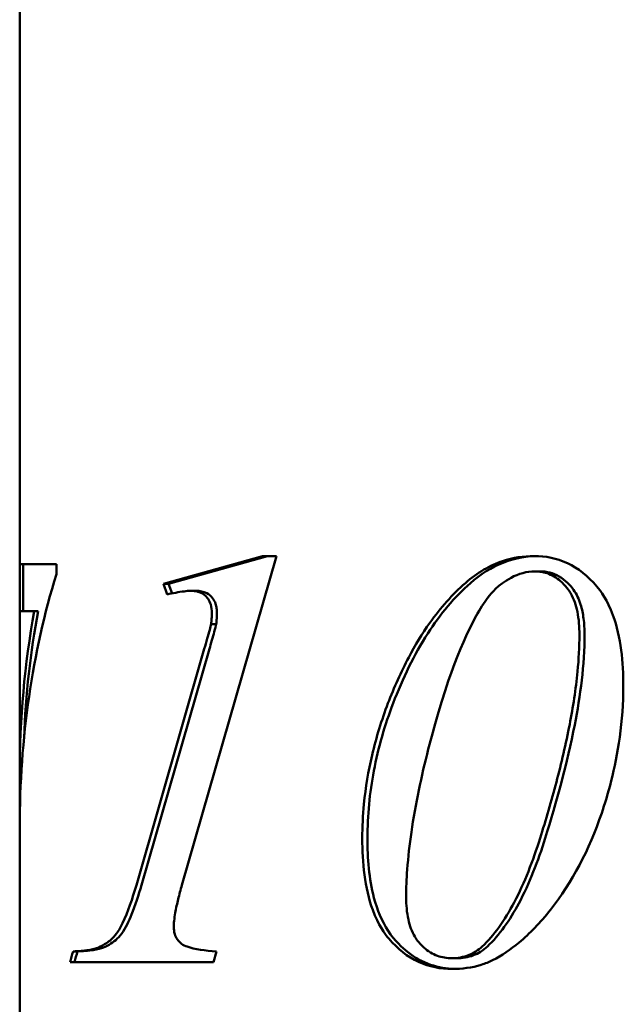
# Model space of a CAD drawing. Header units: millimetres. Extents: x 400 to 1700, y 254 to 1231.
# Tile 2 of 4: x 407 to 573, y 687 to 959. Entities that reach past the tile are written whole.
import ezdxf

# ---------------------------------------------------------------- set-up
doc = ezdxf.new("R2010")
doc.units = ezdxf.units.MM
doc.header["$LTSCALE"] = 5
doc.layers.add('Widoczne (ISO)', color=7, linetype='Continuous', lineweight=50)

msp = doc.modelspace()

# ---------------------------------------------------------------- linework, layer by layer
at = {"layer": 'Widoczne (ISO)'}
for p, q in [((406.53, 1231.25), (406.53, 808.56)), ((416.7, 808.56), (406.53, 808.56)), ((406.53, 795.62), (406.53, 808.56)), ((407.53, 808.56), (407.53, 795.62)), ((416.7, 808.56), (416.7, 805.78)), ((446.26, 803.17), (473.67, 810.81)), ((447.68, 803.17), (475.09, 810.81)), ((477.54, 810.81), (451.38, 719.86)), ((473.67, 810.81), (477.54, 810.81)), ((550.4, 806.58), (548.98, 806.58)), ((447.34, 800.2), (446.26, 803.17)), ((447.68, 803.17), (446.26, 803.17)), ((448.65, 800.48), (447.68, 803.17)), ((455.31, 801.19), (453.9, 801.19)), ((406.53, 795.62), (406.53, 750.42)), ((406.53, 795.62), (410.58, 795.62)), ((411.63, 795.62), (410.58, 795.62)), ((460.89, 791.94), (459.47, 791.94)), ((438.8, 719.86), (457.58, 785.2)), ((440.22, 719.86), (459, 785.2)), ((406.53, 735.8), (406.53, 750.42)), ((406.53, 735.8), (406.53, 278.75)), ((422.5, 701.53), (421.28, 701.53)), ((460.91, 701.53), (460.1, 698.56)), ((527.39, 699.64), (525.98, 699.64)), ((420.48, 698.56), (430.55, 698.56)), ((460.1, 698.56), (430.55, 698.56))]:
    msp.add_line(p, q, dxfattribs=at)
for centre, major_axis, ratio, start_param, end_param in [((488.53, 735.8), (0, -145.11), 0.565074, 4.209181, 4.712389), ((488.53, 750.42), (0, -145.72), 0.562734, 4.397016, 4.712389), ((488.53, 750.42), (0, -143.94), 0.562734, 4.392985, 4.642109), ((488.53, 582.44), (0, -208.15), 0.393939, 4.103316, 4.120584), ((488.53, 582.44), (0, -205.62), 0.393939, 4.094678, 4.112262)]:
    msp.add_ellipse(centre, major_axis=major_axis, ratio=ratio, start_param=start_param, end_param=end_param, dxfattribs=at)
for points, knots in [([(529.75, 803.35), (531.39, 804.78), (533.1, 806.02), (536.56, 808.03), (538.28, 808.81), (542.92, 810.37), (545.85, 810.81), (548.8, 810.81)], [0, 0, 0, 0, 0.817576, 0.817576, 1.587199, 1.587199, 2.840498, 2.840498, 2.840498, 2.840498]), ([(531.16, 803.35), (533.99, 805.82), (537, 807.69), (543.23, 810.13), (546.34, 810.72), (549.48, 810.8)], [-2.849112, -2.849112, -2.849112, -2.849112, -1.440661, -1.440661, -0.104389, -0.104389, -0.104389, -0.104389]), ([(548.8, 810.81), (551.91, 810.81), (555, 810.23), (560.95, 807.46), (563.66, 805.31), (567.14, 801.17), (569, 798.74), (571.67, 791.44), (572.39, 788.16), (573.26, 781.52), (573.43, 778.12), (573.43, 774.77)], [0, 0, 0, 0, 1.319845, 1.319845, 2.661266, 2.661266, 3.249894, 3.249894, 3.664901, 3.664901, 4.073682, 4.073682, 4.073682, 4.073682]), ([(548.98, 806.58), (546.72, 806.58), (544.52, 805.94), (538.71, 802.84), (536.96, 800.56), (534.88, 797.86), (533.76, 796.08), (529.33, 788.13), (524.63, 777.27), (519.5, 757.43)], [0, 0, 0, 0, 0.959732, 0.959732, 2.637402, 2.637402, 4.900656, 4.900656, 12.6301, 12.6301, 12.6301, 12.6301]), ([(561.29, 789.06), (561.29, 791.19), (561.14, 793.36), (560.35, 797.24), (559.77, 798.95), (558.69, 800.86), (557.94, 802.11), (555.39, 804.53), (554.16, 805.34), (551.58, 806.36), (550.29, 806.58), (548.98, 806.58)], [0, 0, 0, 0, 0.638312, 0.638312, 1.210992, 1.210992, 1.371234, 1.371234, 1.499628, 1.499628, 1.62228, 1.62228, 1.62228, 1.62228]), ([(562.71, 789.06), (562.71, 790.56), (562.63, 792.08), (562.27, 794.87), (562.01, 796.16), (561.16, 798.93), (560.51, 800.32), (558.74, 802.79), (557.35, 804.18), (554.01, 806.14), (552.23, 806.58), (550.4, 806.58)], [-3.394891, -3.394891, -3.394891, -3.394891, -2.775921, -2.775921, -2.227927, -2.227927, -1.532888, -1.532888, -0.778468, -0.778468, 0, 0, 0, 0]), ([(508.36, 770.1), (510.06, 774.51), (511.96, 778.77), (515.88, 786.17), (517.82, 789.36), (522.91, 796.53), (526.18, 800.22), (529.75, 803.35)], [0, 0, 0, 0, 1.508361, 1.508361, 2.772384, 2.772384, 4.555415, 4.555415, 4.555415, 4.555415]), ([(509.78, 770.1), (512.44, 777.02), (515.6, 783.55), (522.83, 794.8), (526.76, 799.49), (531.16, 803.35)], [-4.562816, -4.562816, -4.562816, -4.562816, -2.198489, -2.198489, 0, 0, 0, 0]), ([(453.9, 801.19), (453.29, 801.19), (452.61, 801.13), (450.52, 800.87), (448.8, 800.53), (447.34, 800.2)], [0, 0, 0, 0, 0.2575683, 0.2575683, 0.8917955, 0.8917955, 0.8917955, 0.8917955]), ([(459.65, 795.08), (459.65, 795.88), (459.56, 796.66), (459.18, 797.97), (458.94, 798.49), (458.3, 799.43), (457.9, 799.84), (456.94, 800.55), (456.35, 800.8), (455.15, 801.13), (454.52, 801.19), (453.9, 801.19)], [0, 0, 0, 0, 0.2384, 0.2384, 0.426538, 0.426538, 0.630511, 0.630511, 0.886128, 0.886128, 1.148784, 1.148784, 1.148784, 1.148784]), ([(461.07, 795.08), (461.07, 795.52), (461.04, 795.97), (460.92, 796.8), (460.83, 797.2), (460.51, 798.19), (460.22, 798.73), (459.52, 799.65), (459.01, 800.15), (457.33, 801.03), (456.3, 801.19), (455.31, 801.19)], [-1.529469, -1.529469, -1.529469, -1.529469, -1.307087, -1.307087, -1.099667, -1.099667, -0.755599, -0.755599, -0.419106, -0.419106, 0, 0, 0, 0]), ([(459.47, 791.94), (459.53, 792.45), (459.57, 792.96), (459.63, 794.01), (459.65, 794.54), (459.65, 795.08)], [0, 0, 0, 0, 0.1546067, 0.1546067, 0.3159288, 0.3159288, 0.3159288, 0.3159288]), ([(460.89, 791.94), (460.94, 792.47), (460.99, 793), (461.05, 794.05), (461.07, 794.56), (461.07, 795.08)], [-0.3159289, -0.3159289, -0.3159289, -0.3159289, -0.1552306, -0.1552306, 0, 0, 0, 0]), ([(457.58, 785.2), (457.85, 786.1), (458.12, 787.07), (458.6, 788.75), (458.86, 789.68), (459.23, 791), (459.41, 791.66), (459.47, 791.94)], [0, 0, 0, 0, 0.2941807, 0.2941807, 0.5397943, 0.5397943, 0.71468, 0.71468, 0.71468, 0.71468]), ([(459, 785.2), (459.4, 786.58), (459.93, 788.44), (460.56, 790.67), (460.81, 791.6), (460.89, 791.94)], [-0.2841356, -0.2841356, -0.2841356, -0.2841356, -0.1049704, -0.1049704, 0, 0, 0, 0]), ([(550.42, 732.8), (552.02, 737.89), (553.55, 743.1), (556.3, 753.53), (557.56, 758.91), (559.52, 769.06), (560.29, 774.01), (561.1, 782.26), (561.29, 785.68), (561.29, 789.06)], [0, 0, 0, 0, 1.670803, 1.670803, 3.33975, 3.33975, 4.824651, 4.824651, 5.837456, 5.837456, 5.837456, 5.837456]), ([(551.83, 732.8), (554.97, 742.78), (557.95, 753.61), (561.52, 772.1), (562.71, 780.82), (562.71, 789.06)], [-5.763107, -5.763107, -5.763107, -5.763107, -2.473357, -2.473357, 0, 0, 0, 0]), ([(573.43, 774.77), (573.43, 770.04), (573.09, 765.36), (571.21, 751.89), (569.05, 744.49), (563.99, 729.53), (559.27, 720.62), (553.3, 713.03)], [0, 0, 0, 0, 1.418445, 1.418445, 4.11761, 4.11761, 9.983976, 9.983976, 9.983976, 9.983976]), ([(501.26, 732.8), (501.26, 735.96), (501.41, 739.11), (502.16, 746.86), (502.93, 751.38), (505.13, 760.75), (506.62, 765.51), (508.36, 770.1)], [0, 0, 0, 0, 0.948123, 0.948123, 2.346663, 2.346663, 3.908048, 3.908048, 3.908048, 3.908048]), ([(502.68, 732.8), (502.68, 739.12), (503.29, 745.33), (505.69, 757.93), (507.52, 764.16), (509.78, 770.1)], [-3.915572, -3.915572, -3.915572, -3.915572, -2.020794, -2.020794, 0, 0, 0, 0]), ([(519.5, 757.43), (518.56, 753.69), (517.67, 749.9), (516.09, 742.26), (515.39, 738.36), (514.33, 731.05), (513.93, 727.59), (513.5, 721.59), (513.39, 719.01), (513.39, 716.45)], [0, 0, 0, 0, 1.190042, 1.190042, 2.386031, 2.386031, 3.426154, 3.426154, 4.195231, 4.195231, 4.195231, 4.195231]), ([(526.07, 696.67), (522.92, 696.67), (519.8, 697.25), (513.78, 700.01), (511.04, 702.15), (507.54, 706.32), (505.69, 708.73), (503.02, 716.05), (502.31, 719.34), (501.43, 726.01), (501.26, 729.43), (501.26, 732.8)], [0, 0, 0, 0, 1.334165, 1.334165, 2.684582, 2.684582, 3.274547, 3.274547, 3.692432, 3.692432, 4.105259, 4.105259, 4.105259, 4.105259]), ([(526.82, 696.68), (524.56, 696.74), (522.31, 697.1), (517.87, 698.63), (515.73, 699.8), (512.4, 702.47), (510.18, 704.51), (506.66, 709.87), (505.39, 712.98), (503.13, 721.55), (502.68, 727.29), (502.68, 732.8)], [-7.199655, -7.199655, -7.199655, -7.199655, -5.542985, -5.542985, -3.845662, -3.845662, -2.740037, -2.740037, -1.653932, -1.653932, 0, 0, 0, 0]), ([(534.42, 702.88), (536.07, 704.42), (537.59, 706.2), (540.55, 710.29), (541.97, 712.63), (546.12, 720.49), (548.48, 726.63), (550.42, 732.8)], [0, 0, 0, 0, 0.837497, 0.837497, 1.756126, 1.756126, 3.783299, 3.783299, 3.783299, 3.783299]), ([(535.84, 702.88), (539.21, 706.05), (542.07, 710.2), (547.45, 720.25), (549.85, 726.52), (551.83, 732.8)], [-3.779505, -3.779505, -3.779505, -3.779505, -2.064227, -2.064227, 0, 0, 0, 0]), ([(433.32, 706.47), (433.94, 707.34), (434.5, 708.35), (436.43, 712.3), (437.71, 716.09), (438.8, 719.86)], [0, 0, 0, 0, 0.369939, 0.369939, 1.438264, 1.438264, 1.438264, 1.438264]), ([(434.73, 706.47), (435.79, 707.95), (436.71, 709.9), (438.5, 714.25), (439.43, 717.14), (440.22, 719.86)], [-1.505449, -1.505449, -1.505449, -1.505449, -0.880653, -0.880653, 0, 0, 0, 0]), ([(451.38, 719.86), (451.02, 718.57), (450.67, 717.24), (450.06, 714.73), (449.78, 713.45), (449.43, 711.47), (449.31, 710.69), (449.18, 709.39), (449.14, 708.82), (449.14, 708.27)], [0, 0, 0, 0, 0.415415, 0.415415, 0.795961, 0.795961, 1.025411, 1.025411, 1.189266, 1.189266, 1.189266, 1.189266]), ([(513.39, 716.45), (513.39, 714.39), (513.56, 712.31), (514.37, 708.6), (514.96, 707), (516.02, 705.21), (516.81, 703.93), (519.42, 701.58), (520.68, 700.81), (523.31, 699.85), (524.64, 699.64), (525.98, 699.64)], [0, 0, 0, 0, 0.615731, 0.615731, 1.164204, 1.164204, 1.318192, 1.318192, 1.441974, 1.441974, 1.56181, 1.56181, 1.56181, 1.56181]), ([(553.3, 713.03), (551.9, 711.28), (550.45, 709.61), (547.54, 706.59), (546.09, 705.23), (542.26, 702.05), (539.83, 700.41), (537.3, 699.1)], [0, 0, 0, 0, 0.791706, 0.791706, 1.530482, 1.530482, 2.675172, 2.675172, 2.675172, 2.675172]), ([(449.14, 708.27), (449.14, 707.6), (449.22, 706.95), (449.56, 705.79), (449.78, 705.31), (450.54, 704.19), (451.08, 703.77), (451.74, 703.29), (452.3, 703.04), (454.86, 702.13), (457.85, 701.74), (460.91, 701.53)], [0, 0, 0, 0, 0.19987, 0.19987, 0.376064, 0.376064, 0.665356, 0.665356, 1.255113, 1.255113, 3.379228, 3.379228, 3.379228, 3.379228]), ([(430.55, 703.82), (430.94, 704.08), (431.33, 704.37), (432.28, 705.2), (432.84, 705.78), (433.32, 706.47)], [0.0548175, 0.0548175, 0.0548175, 0.0548175, 0.2385292, 0.2385292, 0.5293946, 0.5293946, 0.5293946, 0.5293946]), ([(431.26, 703.38), (431.89, 703.75), (432.51, 704.17), (433.68, 705.18), (434.24, 705.77), (434.73, 706.47)], [-0.5828443, -0.5828443, -0.5828443, -0.5828443, -0.2954984, -0.2954984, 0, 0, 0, 0]), ([(421.28, 701.53), (422.01, 701.56), (422.77, 701.6), (424.21, 701.72), (424.9, 701.8), (426.72, 702.07), (427.7, 702.3), (428.37, 702.61)], [0, 0, 0, 0, 0.383784, 0.383784, 0.712148, 0.712148, 1.254223, 1.254223, 1.254223, 1.254223]), ([(422.5, 701.53), (424.07, 701.59), (425.54, 701.71), (428.01, 702.06), (429.04, 702.3), (429.74, 702.61)], [-0.6596126, -0.6596126, -0.6596126, -0.6596126, -0.3193393, -0.3193393, 0, 0, 0, 0]), ([(525.98, 699.64), (526.79, 699.64), (527.6, 699.71), (529.21, 700), (530.01, 700.22), (532.09, 701.07), (533.3, 701.84), (534.42, 702.88)], [0, 0, 0, 0, 0.343675, 0.343675, 0.69078, 0.69078, 1.259669, 1.259669, 1.259669, 1.259669]), ([(527.39, 699.64), (528.94, 699.64), (530.48, 699.88), (533.35, 700.98), (534.64, 701.77), (535.84, 702.88)], [-1.260941, -1.260941, -1.260941, -1.260941, -0.60501, -0.60501, 0, 0, 0, 0]), ([(537.3, 699.1), (536.27, 698.59), (535.22, 698.17), (531.51, 697), (528.77, 696.67), (526.07, 696.67)], [0, 0, 0, 0, 0.462899, 0.462899, 1.610799, 1.610799, 1.610799, 1.610799])]:
    msp.add_open_spline(points, degree=3, knots=knots, dxfattribs=at)
for points in [[(428.37, 702.61), (429.1, 702.94), (429.83, 703.35), (430.55, 703.82)], [(429.74, 702.61), (430.25, 702.84), (430.75, 703.09), (431.26, 703.38)]]:
    msp.add_open_spline(points, degree=3, dxfattribs=at)

doc.saveas('drawing.dxf')
